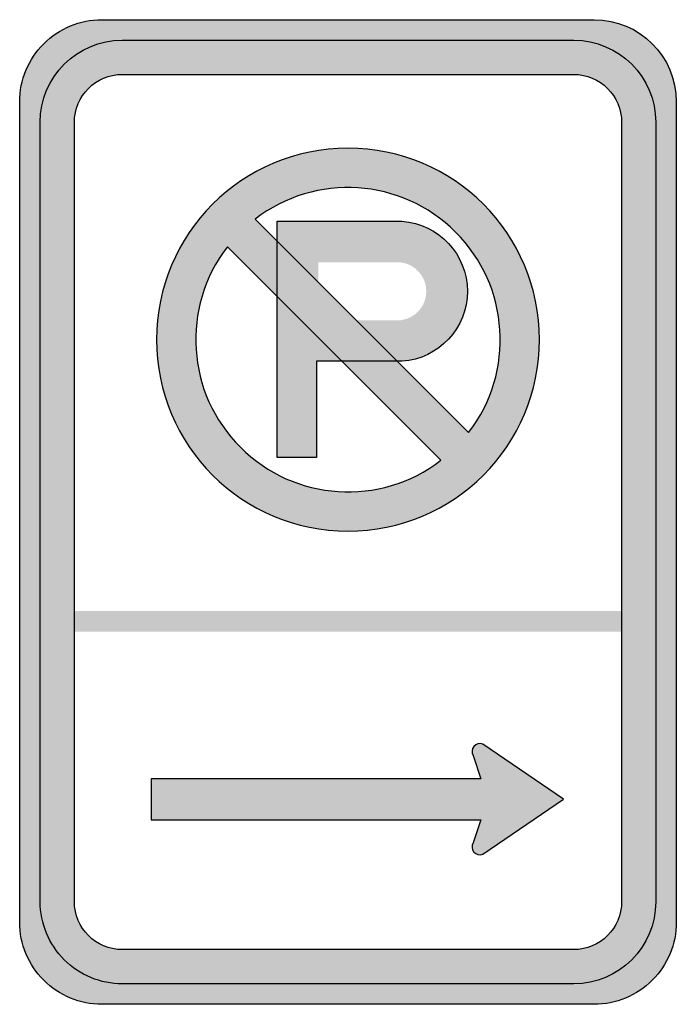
# Model space of a CAD drawing. Header units: inches. Extents: x -0.5 to 0.5, y -0.75 to 0.75.
import ezdxf

# ---------------------------------------------------------------- set-up
doc = ezdxf.new("R2010")
doc.units = ezdxf.units.IN
doc.header["$MEASUREMENT"] = 0

msp = doc.modelspace()

# ---------------------------------------------------------------- hatches: boundary and pattern name
h = msp.add_hatch(color=7)
edge = h.paths.add_edge_path()
edge.add_spline(control_points=[(-0.5, 0.625), (-0.5, 0.6582), (-0.4868, 0.6899), (-0.4634, 0.7134), (-0.44, 0.7368), (-0.4082, 0.75), (-0.375, 0.75)], knot_values=[0, 0, 0, 0, 1, 1, 1, 2, 2, 2, 2], degree=3, periodic=0)
edge.add_line((-0.375, 0.75), (0.375, 0.75))
edge.add_spline(control_points=[(0.375, 0.75), (0.444, 0.75), (0.5, 0.694), (0.5, 0.625)], knot_values=[0, 0, 0, 0, 1, 1, 1, 1], degree=3, periodic=0)
edge.add_line((0.5, 0.625), (0.5, -0.625))
edge.add_spline(control_points=[(0.5, -0.625), (0.5, -0.6582), (0.4868, -0.6899), (0.4634, -0.7134), (0.4399, -0.7368), (0.4081, -0.75), (0.375, -0.75)], knot_values=[0, 0, 0, 0, 1, 1, 1, 2, 2, 2, 2], degree=3, periodic=0)
edge.add_line((0.375, -0.75), (-0.375, -0.75))
edge.add_spline(control_points=[(-0.375, -0.75), (-0.4082, -0.75), (-0.44, -0.7368), (-0.4634, -0.7134), (-0.4868, -0.6899), (-0.5, -0.6582), (-0.5, -0.625)], knot_values=[0, 0, 0, 0, 1, 1, 1, 2, 2, 2, 2], degree=3, periodic=0)
edge.add_line((-0.5, -0.625), (-0.5, 0.625))
edge = h.paths.add_edge_path(flags=0)
edge.add_spline(control_points=[(0.3437, 0.6667), (0.384, 0.6667), (0.4167, 0.634), (0.4167, 0.5937)], knot_values=[0, 0, 0, 0, 1, 1, 1, 1], degree=3, periodic=0)
edge.add_line((0.4167, 0.5937), (0.4167, -0.5938))
edge.add_spline(control_points=[(0.4167, -0.5938), (0.4167, -0.634), (0.384, -0.6667), (0.3437, -0.6667)], knot_values=[0, 0, 0, 0, 1, 1, 1, 1], degree=3, periodic=0)
edge.add_line((0.3437, -0.6667), (-0.3438, -0.6667))
edge.add_spline(control_points=[(-0.3438, -0.6667), (-0.384, -0.6667), (-0.4167, -0.634), (-0.4167, -0.5938)], knot_values=[0, 0, 0, 0, 1, 1, 1, 1], degree=3, periodic=0)
edge.add_line((-0.4167, -0.5938), (-0.4167, 0.5937))
edge.add_spline(control_points=[(-0.4167, 0.5937), (-0.4167, 0.634), (-0.384, 0.6667), (-0.3438, 0.6667)], knot_values=[0, 0, 0, 0, 1, 1, 1, 1], degree=3, periodic=0)
edge.add_line((-0.3438, 0.6667), (0.3437, 0.6667))
h = msp.add_hatch(color=7)
edge = h.paths.add_edge_path()
edge.add_spline(control_points=[(-0.3438, 0.7187), (-0.4128, 0.7187), (-0.4688, 0.6628), (-0.4688, 0.5937)], knot_values=[0, 0, 0, 0, 1, 1, 1, 1], degree=3, periodic=0)
edge.add_line((-0.4688, 0.5937), (-0.4688, -0.5938))
edge.add_spline(control_points=[(-0.4688, -0.5938), (-0.4688, -0.6269), (-0.4556, -0.6587), (-0.4321, -0.6821), (-0.4087, -0.7056), (-0.3769, -0.7188), (-0.3438, -0.7188)], knot_values=[0, 0, 0, 0, 1, 1, 1, 2, 2, 2, 2], degree=3, periodic=0)
edge.add_line((-0.3438, -0.7188), (0.3437, -0.7188))
edge.add_spline(control_points=[(0.3437, -0.7188), (0.4128, -0.7188), (0.4687, -0.6628), (0.4687, -0.5938)], knot_values=[0, 0, 0, 0, 1, 1, 1, 1], degree=3, periodic=0)
edge.add_line((0.4687, -0.5938), (0.4687, 0.5937))
edge.add_spline(control_points=[(0.4687, 0.5937), (0.4687, 0.6628), (0.4128, 0.7187), (0.3437, 0.7187)], knot_values=[0, 0, 0, 0, 1, 1, 1, 1], degree=3, periodic=0)
edge.add_line((0.3437, 0.7187), (-0.3438, 0.7187))
edge = h.paths.add_edge_path(flags=0)
edge.add_spline(control_points=[(-0.3438, 0.6667), (-0.384, 0.6667), (-0.4167, 0.634), (-0.4167, 0.5937)], knot_values=[0, 0, 0, 0, 1, 1, 1, 1], degree=3, periodic=0)
edge.add_line((-0.4167, 0.5937), (-0.4167, -0.5938))
edge.add_spline(control_points=[(-0.4167, -0.5938), (-0.4167, -0.634), (-0.384, -0.6667), (-0.3438, -0.6667)], knot_values=[0, 0, 0, 0, 1, 1, 1, 1], degree=3, periodic=0)
edge.add_line((-0.3438, -0.6667), (0.3437, -0.6667))
edge.add_spline(control_points=[(0.3437, -0.6667), (0.384, -0.6667), (0.4167, -0.634), (0.4167, -0.5938)], knot_values=[0, 0, 0, 0, 1, 1, 1, 1], degree=3, periodic=0)
edge.add_line((0.4167, -0.5938), (0.4167, 0.5937))
edge.add_spline(control_points=[(0.4167, 0.5937), (0.4167, 0.634), (0.384, 0.6667), (0.3437, 0.6667)], knot_values=[0, 0, 0, 0, 1, 1, 1, 1], degree=3, periodic=0)
edge.add_line((0.3437, 0.6667), (-0.3438, 0.6667))
h = msp.add_hatch(color=7)
edge = h.paths.add_edge_path()
edge.add_spline(control_points=[(0.2917, 0.2625), (0.2917, 0.1014), (0.1611, -0.0292), (0, -0.0292), (-0.1611, -0.0292), (-0.2917, 0.1014), (-0.2917, 0.2625), (-0.2917, 0.4236), (-0.1611, 0.5542), (0, 0.5542), (0.1611, 0.5542), (0.2917, 0.4236), (0.2917, 0.2625)], knot_values=[0, 0, 0, 0, 1, 1, 1, 2, 2, 2, 3, 3, 3, 4, 4, 4, 4], degree=3, periodic=0)
edge = h.paths.add_edge_path(flags=0)
edge.add_spline(control_points=[(0.1837, 0.1211), (0.2548, 0.2134), (0.2463, 0.3441), (0.1639, 0.4264), (0.0816, 0.5088), (-0.0491, 0.5173), (-0.1414, 0.4462)], knot_values=[0, 0, 0, 0, 1, 1, 1, 2, 2, 2, 2], degree=3, periodic=0)
edge.add_line((-0.1414, 0.4462), (0.1837, 0.1211))
edge = h.paths.add_edge_path(flags=0)
edge.add_spline(control_points=[(-0.1837, 0.4039), (-0.2548, 0.3116), (-0.2463, 0.1809), (-0.1639, 0.0986), (-0.0816, 0.0162), (0.0491, 0.0077), (0.1414, 0.0788)], knot_values=[0, 0, 0, 0, 1, 1, 1, 2, 2, 2, 2], degree=3, periodic=0)
edge.add_line((0.1414, 0.0788), (-0.1837, 0.4039))
h = msp.add_hatch(color=7)
edge = h.paths.add_edge_path()
edge.add_line((0.0822, 0.4429), (-0.1078, 0.4429))
edge.add_line((-0.1078, 0.4429), (-0.1078, 0.328))
edge.add_line((-0.1078, 0.328), (-0.0094, 0.2296))
edge.add_line((-0.0094, 0.2296), (0.0825, 0.2296))
edge.add_spline(control_points=[(0.0825, 0.2296), (0.1385, 0.2336), (0.1819, 0.2802), (0.1818, 0.3364), (0.1817, 0.3925), (0.1382, 0.4391), (0.0822, 0.4429)], knot_values=[0, 0, 0, 0, 1, 1, 1, 2, 2, 2, 2], degree=3, periodic=0)
edge = h.paths.add_edge_path(flags=0)
edge.add_line((0.0798, 0.2921), (-0.0453, 0.2921))
edge.add_line((-0.0453, 0.2921), (-0.0453, 0.3804))
edge.add_line((-0.0453, 0.3804), (0.0796, 0.3804))
edge.add_spline(control_points=[(0.0796, 0.3804), (0.1021, 0.378), (0.1192, 0.359), (0.1193, 0.3363), (0.1193, 0.3137), (0.1023, 0.2946), (0.0798, 0.2921)], knot_values=[0, 0, 0, 0, 1, 1, 1, 2, 2, 2, 2], degree=3, periodic=0)
for points in [[(-0.1078, 0.328), (-0.1078, 0.0829), (-0.0481, 0.0829), (-0.0478, 0.2296), (-0.0094, 0.2296), (-0.1078, 0.328)], [(-0.4167, -0.1823), (0.4167, -0.1823), (0.4167, -0.151), (-0.4167, -0.151), (-0.4167, -0.1823)]]:
    msp.add_hatch(color=7).paths.add_polyline_path(points)
h = msp.add_hatch(color=7)
edge = h.paths.add_edge_path()
edge.add_line((0.3281, -0.4375), (0.2051, -0.3538))
edge.add_spline(control_points=[(0.2051, -0.3538), (0.2004, -0.3518), (0.1949, -0.3531), (0.1916, -0.357), (0.1883, -0.3609), (0.1879, -0.3665), (0.1906, -0.3709)], knot_values=[0, 0, 0, 0, 1, 1, 1, 2, 2, 2, 2], degree=3, periodic=0)
edge.add_line((0.1906, -0.3709), (0.2025, -0.4063))
edge.add_line((0.2025, -0.4063), (-0.3, -0.4063))
edge.add_line((-0.3, -0.4063), (-0.3, -0.4688))
edge.add_line((-0.3, -0.4688), (0.2025, -0.4688))
edge.add_line((0.2025, -0.4688), (0.1906, -0.5042))
edge.add_spline(control_points=[(0.1906, -0.5042), (0.1879, -0.5085), (0.1883, -0.5141), (0.1916, -0.518), (0.1949, -0.5219), (0.2004, -0.5232), (0.2051, -0.5212)], knot_values=[0, 0, 0, 0, 1, 1, 1, 2, 2, 2, 2], degree=3, periodic=0)
edge.add_line((0.2051, -0.5212), (0.3281, -0.4375))

# ---------------------------------------------------------------- linework, layer by layer
at = {"color": 7}
for p, q in [((-0.1414, 0.4462), (0.1837, 0.1211)), ((-0.1837, 0.4039), (0.1414, 0.0788))]:
    msp.add_line(p, q, dxfattribs=at)
for points in [[(-0.375, 0.75), (0.375, 0.75)], [(-0.3438, 0.7187), (0.3437, 0.7187)], [(-0.3438, 0.6667), (0.3437, 0.6667)], [(-0.5, -0.625), (-0.5, 0.625)], [(0.5, 0.625), (0.5, -0.625)], [(-0.4688, -0.5938), (-0.4688, 0.5937)], [(-0.4167, -0.5938), (-0.4167, 0.5937)], [(0.4167, 0.5937), (0.4167, -0.5938)], [(0.4687, 0.5937), (0.4687, -0.5938)], [(-0.1078, 0.4429), (0.0822, 0.4429)], [(0.0825, 0.2296), (-0.0478, 0.2296), (-0.0481, 0.0829), (-0.1078, 0.0829), (-0.1078, 0.4429)], [(0.3281, -0.4375), (0.2051, -0.3538)], [(0.1906, -0.3709), (0.2025, -0.4063), (-0.3, -0.4063), (-0.3, -0.4688), (0.2025, -0.4688), (0.1906, -0.5042)], [(0.2051, -0.5212), (0.3281, -0.4375)], [(0.3437, -0.6667), (-0.3438, -0.6667)], [(0.3437, -0.7188), (-0.3438, -0.7188)], [(0.375, -0.75), (-0.375, -0.75)]]:
    msp.add_lwpolyline(points, dxfattribs=at)
for points, knots in [([(-0.5, 0.625), (-0.5, 0.6582), (-0.4868, 0.6899), (-0.4634, 0.7134), (-0.44, 0.7368), (-0.4082, 0.75), (-0.375, 0.75)], [0, 0, 0, 0, 1, 1, 1, 2, 2, 2, 2]), ([(0.2917, 0.2625), (0.2917, 0.1014), (0.1611, -0.0292), (0, -0.0292), (-0.1611, -0.0292), (-0.2917, 0.1014), (-0.2917, 0.2625), (-0.2917, 0.4236), (-0.1611, 0.5542), (0, 0.5542), (0.1611, 0.5542), (0.2917, 0.4236), (0.2917, 0.2625)], [0, 0, 0, 0, 1, 1, 1, 2, 2, 2, 3, 3, 3, 4, 4, 4, 4]), ([(0.1837, 0.1211), (0.2548, 0.2134), (0.2463, 0.3441), (0.1639, 0.4264), (0.0816, 0.5088), (-0.0491, 0.5173), (-0.1414, 0.4462)], [0, 0, 0, 0, 1, 1, 1, 2, 2, 2, 2]), ([(0.0822, 0.4429), (0.1382, 0.4391), (0.1817, 0.3925), (0.1818, 0.3364), (0.1819, 0.2802), (0.1385, 0.2336), (0.0825, 0.2296)], [0, 0, 0, 0, 1, 1, 1, 2, 2, 2, 2]), ([(-0.1837, 0.4039), (-0.2548, 0.3116), (-0.2463, 0.1809), (-0.1639, 0.0986), (-0.0816, 0.0162), (0.0491, 0.0077), (0.1414, 0.0788)], [0, 0, 0, 0, 1, 1, 1, 2, 2, 2, 2]), ([(0.2051, -0.3538), (0.2004, -0.3518), (0.1949, -0.3531), (0.1916, -0.357), (0.1883, -0.3609), (0.1879, -0.3665), (0.1906, -0.3709)], [0, 0, 0, 0, 1, 1, 1, 2, 2, 2, 2]), ([(0.1906, -0.5042), (0.1879, -0.5085), (0.1883, -0.5141), (0.1916, -0.518), (0.1949, -0.5219), (0.2004, -0.5232), (0.2051, -0.5212)], [0, 0, 0, 0, 1, 1, 1, 2, 2, 2, 2]), ([(-0.3438, -0.7188), (-0.3769, -0.7188), (-0.4087, -0.7056), (-0.4321, -0.6821), (-0.4556, -0.6587), (-0.4688, -0.6269), (-0.4688, -0.5938)], [0, 0, 0, 0, 1, 1, 1, 2, 2, 2, 2]), ([(-0.375, -0.75), (-0.4082, -0.75), (-0.44, -0.7368), (-0.4634, -0.7134), (-0.4868, -0.6899), (-0.5, -0.6582), (-0.5, -0.625)], [0, 0, 0, 0, 1, 1, 1, 2, 2, 2, 2]), ([(0.5, -0.625), (0.5, -0.6582), (0.4868, -0.6899), (0.4634, -0.7134), (0.4399, -0.7368), (0.4081, -0.75), (0.375, -0.75)], [0, 0, 0, 0, 1, 1, 1, 2, 2, 2, 2])]:
    msp.add_open_spline(points, degree=3, knots=knots, dxfattribs=at)
for points in [[(0.375, 0.75), (0.444, 0.75), (0.5, 0.694), (0.5, 0.625)], [(-0.4688, 0.5937), (-0.4688, 0.6628), (-0.4128, 0.7187), (-0.3438, 0.7187)], [(0.3437, 0.7187), (0.4128, 0.7187), (0.4687, 0.6628), (0.4687, 0.5937)], [(-0.4167, 0.5937), (-0.4167, 0.634), (-0.384, 0.6667), (-0.3438, 0.6667)], [(0.3437, 0.6667), (0.384, 0.6667), (0.4167, 0.634), (0.4167, 0.5937)], [(-0.3438, -0.6667), (-0.384, -0.6667), (-0.4167, -0.634), (-0.4167, -0.5938)], [(0.4687, -0.5938), (0.4687, -0.6628), (0.4128, -0.7188), (0.3437, -0.7188)], [(0.4167, -0.5938), (0.4167, -0.634), (0.384, -0.6667), (0.3437, -0.6667)]]:
    msp.add_open_spline(points, degree=3, dxfattribs=at)

doc.saveas('drawing.dxf')
